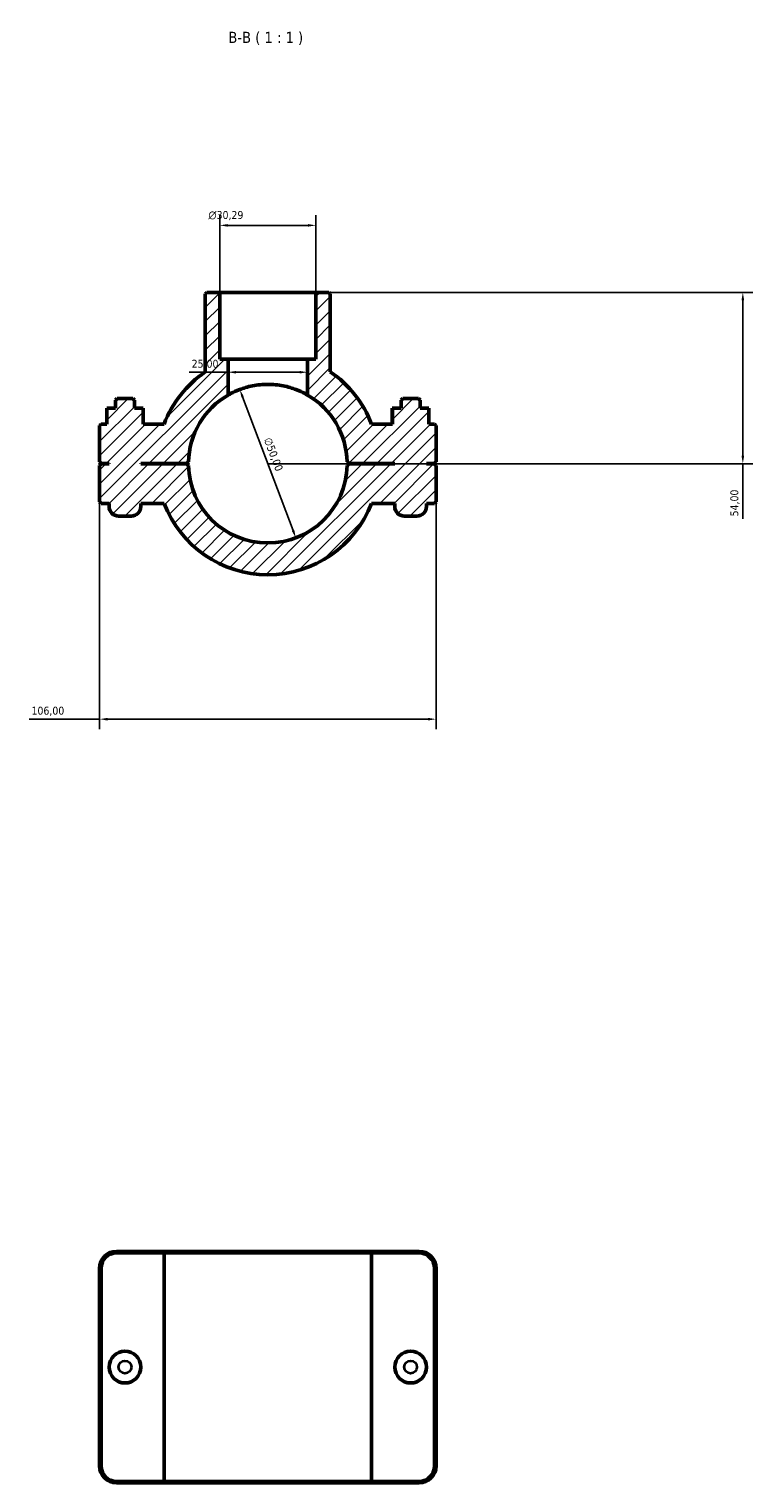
# Model space of a CAD drawing. Header units: millimetres. Extents: x 0 to 1134, y -4 to 1083.
# Tile 4 of 6: x 351 to 579, y 625 to 1083. Entities that reach past the tile are written whole.
import ezdxf

# ---------------------------------------------------------------- set-up
doc = ezdxf.new("R2010")
doc.units = ezdxf.units.MM
for name, color, linetype, lineweight in [('Dimension (ISO)', 7, 'Continuous', 25), ('Hatch (ISO)', 7, 'Continuous', 18), ('Symbol (ISO)', 7, 'Continuous', 25), ('Visible (ISO)', 7, 'Continuous', 50), ('Visible Narrow (ISO)', 7, 'Continuous', 35)]:
    doc.layers.add(name, color=color, linetype=linetype, lineweight=lineweight)
doc.styles.add('Label Text (ISO)', font='tahoma.ttf')
doc.styles.add('Note Text (ISO)', font='tahoma.ttf')
doc.dimstyles.new('Default (ISO)', dxfattribs={"dimtxt": 2.5, "dimasz": 2.5, "dimexe": 3.175, "dimexo": 0, "dimgap": 0.762, "dimtad": 1, "dimrnd": 1e-08, "dimzin": 0, "dimtxsty": 'Note Text (ISO)', "dimcen": 0.09, "dimdle": 10, "dimclrd": 256, "dimclre": 256, "dimclrt": 232, "dimazin": 0, "dimtfac": 1.40208, "dimtmove": 0, "dimatfit": 3, "dimfxl": 1, "dimtolj": 1, "dimtzin": 0, "dimlwd": -1, "dimlwe": -1, "dimarcsym": 0})

# ---------------------------------------------------------------- blocks, each defined once
blk = doc.blocks.new('*D11')
at = {"layer": 'Defpoints', "color": 0, "transparency": 16777216}
for p in [(417.7, 969.17), (435.36, 922.4)]:
    blk.add_point(p, dxfattribs=at)
at = {"layer": 'Dimension (ISO)', "transparency": 16777216}
blk.add_line((434.48, 924.73), (418.59, 966.84), dxfattribs=at)
blk.add_arc((426.53, 945.79), 25, 60, 117.957, dxfattribs=at)
for points in [[(418.98, 966.98), (418.2, 966.69), (417.7, 969.17)], [(434.87, 924.88), (434.09, 924.59), (435.36, 922.4)]]:
    blk.add_solid(points, dxfattribs=at)
at = {"layer": 'Dimension (ISO)', "color": 232, "true_color": 0xca0064, "transparency": 16777216, "insert": (427.56, 954.32), "char_height": 2.5, "attachment_point": 1, "rotation": 290.6804, "style": 'Note Text (ISO)'}
blk.add_mtext('\\A1;∅50,00', dxfattribs=at)
blk = doc.blocks.new('*D12')
at = {"layer": 'Defpoints', "color": 0, "transparency": 16777216}
for p in [(441.68, 999.79), (426.53, 945.79), (576.2, 945.79)]:
    blk.add_point(p, dxfattribs=at)
at = {"layer": 'Dimension (ISO)', "transparency": 16777216}
for p, q in [((441.68, 999.79), (579.38, 999.79)), ((576.2, 997.29), (576.2, 948.29)), ((426.53, 945.79), (579.38, 945.79)), ((576.2, 945.79), (576.2, 928.42))]:
    blk.add_line(p, q, dxfattribs=at)
for points in [[(575.78, 997.29), (576.62, 997.29), (576.2, 999.79)], [(575.78, 948.29), (576.62, 948.29), (576.2, 945.79)]]:
    blk.add_solid(points, dxfattribs=at)
at = {"layer": 'Dimension (ISO)', "color": 232, "true_color": 0xca0064, "transparency": 16777216, "insert": (572.27, 929.18), "char_height": 2.5, "attachment_point": 1, "rotation": 90, "style": 'Note Text (ISO)'}
blk.add_mtext('\\A1;54,00', dxfattribs=at)
blk = doc.blocks.new('*D13')
at = {"layer": 'Defpoints', "color": 0, "transparency": 16777216}
for p in [(373.53, 933.79), (479.53, 933.79), (373.53, 865.25)]:
    blk.add_point(p, dxfattribs=at)
at = {"layer": 'Dimension (ISO)', "transparency": 16777216}
for p, q in [((373.53, 933.79), (373.53, 862.07)), ((479.53, 933.79), (479.53, 862.07)), ((373.53, 865.25), (351.32, 865.25)), ((477.03, 865.25), (376.03, 865.25))]:
    blk.add_line(p, q, dxfattribs=at)
for points in [[(376.03, 865.66), (376.03, 864.83), (373.53, 865.25)], [(477.03, 865.66), (477.03, 864.83), (479.53, 865.25)]]:
    blk.add_solid(points, dxfattribs=at)
at = {"layer": 'Dimension (ISO)', "color": 232, "true_color": 0xca0064, "transparency": 16777216, "insert": (352.08, 869.18), "char_height": 2.5, "attachment_point": 1, "style": 'Note Text (ISO)'}
blk.add_mtext('\\A1;106,00', dxfattribs=at)
blk = doc.blocks.new('*D14')
at = {"layer": 'Defpoints', "color": 0, "transparency": 16777216}
for p in [(414.03, 974.62), (414.03, 974.62), (439.03, 974.62)]:
    blk.add_point(p, dxfattribs=at)
at = {"layer": 'Dimension (ISO)', "transparency": 16777216}
for p, q in [((414.03, 974.62), (401.78, 974.62)), ((436.53, 974.62), (416.53, 974.62))]:
    blk.add_line(p, q, dxfattribs=at)
for points in [[(416.53, 975.03), (416.53, 974.2), (414.03, 974.62)], [(436.53, 975.03), (436.53, 974.2), (439.03, 974.62)]]:
    blk.add_solid(points, dxfattribs=at)
at = {"layer": 'Dimension (ISO)', "color": 232, "true_color": 0xca0064, "transparency": 16777216, "insert": (402.54, 978.55), "char_height": 2.5, "attachment_point": 1, "style": 'Note Text (ISO)'}
blk.add_mtext('\\A1;25,00', dxfattribs=at)
blk = doc.blocks.new('*D15')
at = {"layer": 'Defpoints', "color": 0, "transparency": 16777216}
for p in [(411.39, 1020.91), (411.39, 999.79), (441.68, 999.79)]:
    blk.add_point(p, dxfattribs=at)
at = {"layer": 'Dimension (ISO)', "transparency": 16777216}
for p, q in [((411.39, 999.79), (411.39, 1024.08)), ((441.68, 999.79), (441.68, 1024.08)), ((439.18, 1020.91), (413.89, 1020.91))]:
    blk.add_line(p, q, dxfattribs=at)
for points in [[(413.89, 1021.32), (413.89, 1020.49), (411.39, 1020.91)], [(439.18, 1021.32), (439.18, 1020.49), (441.68, 1020.91)]]:
    blk.add_solid(points, dxfattribs=at)
at = {"layer": 'Dimension (ISO)', "color": 232, "true_color": 0xca0064, "transparency": 16777216, "insert": (407.8, 1025.43), "char_height": 2.5, "attachment_point": 1, "style": 'Note Text (ISO)'}
blk.add_mtext('\\A1;\\fAIGDT|b0|i0;\\H2.5000;\\ln\\fTahoma|b0|i0;\\H2.5000;30,29', dxfattribs=at)

msp = doc.modelspace()

# ---------------------------------------------------------------- hatches: boundary and pattern name
at = {"layer": 'Hatch (ISO)'}
h = msp.add_hatch(dxfattribs=at)
h.set_pattern_fill('ANSI31', color=256, scale=25.4, style=0)
h.set_pattern_definition([(45, (0, 0), (-2.245064, 2.245064), [])])
edge = h.paths.add_edge_path()
edge.add_line((407.342, 999.785), (406.842, 999.285))
edge.add_line((406.842, 999.285), (406.842, 974.722))
edge.add_ellipse((426.531, 945.785), major_axis=(-19.689, 28.937), ratio=1, start_angle=0, end_angle=34.84303)
edge.add_line((393.839, 958.285), (387.287, 958.285))
edge.add_line((387.287, 958.285), (387.287, 963.285))
edge.add_line((387.287, 963.285), (384.531, 963.285))
edge.add_line((384.531, 963.285), (384.531, 965.785))
edge.add_line((384.531, 965.785), (384.031, 966.285))
edge.add_line((384.031, 966.285), (379.031, 966.285))
edge.add_line((379.031, 966.285), (378.531, 965.785))
edge.add_line((378.531, 965.785), (378.531, 963.285))
edge.add_line((378.531, 963.285), (375.775, 963.285))
edge.add_line((375.775, 963.285), (375.775, 958.285))
edge.add_line((375.775, 958.285), (374.031, 958.285))
edge.add_line((374.031, 958.285), (373.531, 957.785))
edge.add_line((373.531, 957.785), (373.531, 946.335))
edge.add_line((373.531, 946.335), (374.031, 945.835))
edge.add_line((374.031, 945.835), (376.531, 945.835))
edge.add_line((376.531, 945.835), (376.531, 945.735))
edge.add_line((376.531, 945.735), (374.031, 945.735))
edge.add_line((374.031, 945.735), (373.531, 945.235))
edge.add_line((373.531, 945.235), (373.531, 933.785))
edge.add_line((373.531, 933.785), (374.031, 933.285))
edge.add_line((374.031, 933.285), (376.531, 933.285))
edge.add_line((376.531, 933.285), (376.531, 932.285))
edge.add_ellipse((379.531, 932.285), major_axis=(-3, 0), ratio=1, start_angle=0, end_angle=90)
edge.add_line((379.531, 929.285), (383.531, 929.285))
edge.add_ellipse((383.531, 932.285), major_axis=(0, -3), ratio=1, start_angle=0, end_angle=90)
edge.add_line((386.531, 932.285), (386.531, 933.285))
edge.add_line((386.531, 933.285), (393.839, 933.285))
edge.add_ellipse((426.531, 945.785), major_axis=(-32.692, -12.5), ratio=1, start_angle=0, end_angle=138.15034)
edge.add_line((459.223, 933.285), (466.531, 933.285))
edge.add_line((466.531, 933.285), (466.531, 932.285))
edge.add_ellipse((469.531, 932.285), major_axis=(-3, 0), ratio=1, start_angle=0, end_angle=90)
edge.add_line((469.531, 929.285), (473.531, 929.285))
edge.add_ellipse((473.531, 932.285), major_axis=(0, -3), ratio=1, start_angle=0, end_angle=90)
edge.add_line((476.531, 932.285), (476.531, 933.285))
edge.add_line((476.531, 933.285), (479.031, 933.285))
edge.add_line((479.031, 933.285), (479.531, 933.785))
edge.add_line((479.531, 933.785), (479.531, 945.235))
edge.add_line((479.531, 945.235), (479.031, 945.735))
edge.add_line((479.031, 945.735), (476.531, 945.735))
edge.add_line((476.531, 945.735), (476.531, 945.835))
edge.add_line((476.531, 945.835), (479.031, 945.835))
edge.add_line((479.031, 945.835), (479.531, 946.335))
edge.add_line((479.531, 946.335), (479.531, 957.785))
edge.add_line((479.531, 957.785), (479.031, 958.285))
edge.add_line((479.031, 958.285), (477.287, 958.285))
edge.add_line((477.287, 958.285), (477.287, 963.285))
edge.add_line((477.287, 963.285), (474.531, 963.285))
edge.add_line((474.531, 963.285), (474.531, 965.785))
edge.add_line((474.531, 965.785), (474.031, 966.285))
edge.add_line((474.031, 966.285), (469.031, 966.285))
edge.add_line((469.031, 966.285), (468.531, 965.785))
edge.add_line((468.531, 965.785), (468.531, 963.285))
edge.add_line((468.531, 963.285), (465.775, 963.285))
edge.add_line((465.775, 963.285), (465.775, 958.285))
edge.add_line((465.775, 958.285), (459.223, 958.285))
edge.add_ellipse((426.531, 945.785), major_axis=(32.692, 12.5), ratio=1, start_angle=0, end_angle=34.84303)
edge.add_line((446.22, 974.722), (446.22, 999.285))
edge.add_line((446.22, 999.285), (445.72, 999.785))
edge.add_line((445.72, 999.785), (441.677, 999.785))
edge.add_line((441.677, 999.785), (441.677, 978.785))
edge.add_line((441.677, 978.785), (439.031, 978.785))
edge.add_line((439.031, 978.785), (439.031, 967.436))
edge.add_ellipse((426.531, 945.785), major_axis=(12.5, 21.651), ratio=1, start_angle=301.26053, end_angle=360, ccw=False)
edge.add_line((451.525, 946.335), (452.031, 945.835))
edge.add_line((452.031, 945.835), (466.531, 945.835))
edge.add_line((466.531, 945.835), (466.531, 945.735))
edge.add_line((466.531, 945.735), (452.031, 945.735))
edge.add_line((452.031, 945.735), (451.525, 945.235))
edge.add_ellipse((426.531, 945.785), major_axis=(24.994, -0.55), ratio=1, start_angle=182.52105, end_angle=360, ccw=False)
edge.add_line((401.537, 945.235), (401.031, 945.735))
edge.add_line((401.031, 945.735), (386.531, 945.735))
edge.add_line((386.531, 945.735), (386.531, 945.835))
edge.add_line((386.531, 945.835), (401.031, 945.835))
edge.add_line((401.031, 945.835), (401.537, 946.335))
edge.add_ellipse((426.531, 945.785), major_axis=(-24.994, 0.55), ratio=1, start_angle=301.26053, end_angle=360, ccw=False)
edge.add_line((414.031, 967.436), (414.031, 978.785))
edge.add_line((414.031, 978.785), (411.386, 978.785))
edge.add_line((411.386, 978.785), (411.386, 999.785))
edge.add_line((411.386, 999.785), (407.342, 999.785))

# ---------------------------------------------------------------- linework, layer by layer
at = {"layer": 'Visible (ISO)'}
for p, q in [((407.342, 999.785), (406.842, 999.285)), ((406.842, 999.285), (406.842, 974.722)), ((411.386, 999.785), (407.342, 999.785)), ((411.386, 978.785), (411.386, 999.785)), ((411.386, 999.785), (441.677, 999.785)), ((445.72, 999.785), (441.677, 999.785)), ((441.677, 999.785), (441.677, 978.785)), ((446.22, 999.285), (445.72, 999.785)), ((446.22, 974.722), (446.22, 999.285)), ((414.031, 978.785), (411.386, 978.785)), ((414.031, 967.436), (414.031, 978.785)), ((414.031, 978.785), (439.031, 978.785)), ((441.677, 978.785), (439.031, 978.785)), ((439.031, 978.785), (439.031, 967.436)), ((378.531, 963.285), (375.775, 963.285)), ((375.775, 963.285), (375.775, 958.285)), ((379.031, 966.285), (378.531, 965.785)), ((378.531, 965.785), (378.531, 963.285)), ((384.031, 966.285), (379.031, 966.285)), ((384.531, 965.785), (384.031, 966.285)), ((384.531, 963.285), (384.531, 965.785)), ((387.287, 963.285), (384.531, 963.285)), ((387.287, 958.285), (387.287, 963.285)), ((387.287, 963.285), (387.305, 963.285)), ((387.305, 958.285), (387.305, 963.285)), ((465.775, 963.285), (465.758, 963.285)), ((465.758, 958.285), (465.758, 963.285)), ((468.531, 963.285), (465.775, 963.285)), ((465.775, 963.285), (465.775, 958.285)), ((469.031, 966.285), (468.531, 965.785)), ((468.531, 965.785), (468.531, 963.285)), ((474.031, 966.285), (469.031, 966.285)), ((474.531, 965.785), (474.031, 966.285)), ((474.531, 963.285), (474.531, 965.785)), ((477.287, 963.285), (474.531, 963.285)), ((477.287, 958.285), (477.287, 963.285)), ((374.031, 958.285), (373.531, 957.785)), ((375.775, 958.285), (374.031, 958.285)), ((393.839, 958.285), (387.287, 958.285)), ((465.775, 958.285), (459.223, 958.285)), ((479.031, 958.285), (477.287, 958.285)), ((479.531, 957.785), (479.031, 958.285)), ((373.531, 957.785), (373.531, 946.335)), ((479.531, 946.335), (479.531, 957.785)), ((373.531, 946.335), (374.031, 945.835)), ((374.031, 945.735), (373.531, 945.235)), ((373.531, 945.235), (373.531, 933.785)), ((374.031, 945.835), (376.531, 945.835)), ((376.531, 945.735), (374.031, 945.735)), ((376.531, 945.835), (376.531, 945.735)), ((386.531, 945.735), (386.531, 945.835)), ((386.531, 945.835), (401.031, 945.835)), ((401.031, 945.735), (386.531, 945.735)), ((401.031, 945.835), (401.537, 946.335)), ((401.537, 945.235), (401.031, 945.735)), ((451.525, 946.335), (452.031, 945.835)), ((452.031, 945.735), (451.525, 945.235)), ((452.031, 945.835), (466.531, 945.835)), ((466.531, 945.735), (452.031, 945.735)), ((466.531, 945.835), (466.531, 945.735)), ((476.531, 945.735), (476.531, 945.835)), ((476.531, 945.835), (479.031, 945.835)), ((479.031, 945.735), (476.531, 945.735)), ((479.031, 945.835), (479.531, 946.335)), ((479.531, 945.235), (479.031, 945.735)), ((479.531, 933.785), (479.531, 945.235)), ((373.531, 933.785), (374.031, 933.285)), ((374.031, 933.285), (376.531, 933.285)), ((376.531, 933.285), (376.531, 932.285)), ((386.531, 932.285), (386.531, 933.285)), ((386.531, 933.285), (393.839, 933.285)), ((459.223, 933.285), (466.531, 933.285)), ((466.531, 933.285), (466.531, 932.285)), ((476.531, 932.285), (476.531, 933.285)), ((476.531, 933.285), (479.031, 933.285)), ((479.031, 933.285), (479.531, 933.785)), ((379.531, 929.285), (383.531, 929.285)), ((469.531, 929.285), (473.531, 929.285)), ((394.185, 697.501), (378.831, 697.501)), ((378.831, 697.001), (393.839, 697.001)), ((459.223, 697.001), (393.839, 697.001)), ((393.839, 625.001), (393.839, 697.001)), ((394.185, 697.501), (458.877, 697.501)), ((474.231, 697.501), (458.877, 697.501)), ((459.223, 697.001), (474.231, 697.001)), ((459.223, 625.001), (459.223, 697.001)), ((373.531, 692.201), (373.531, 629.801)), ((374.031, 629.801), (374.031, 692.201)), ((479.031, 692.201), (479.031, 629.801)), ((479.531, 629.801), (479.531, 692.201)), ((393.839, 625.001), (378.831, 625.001)), ((378.831, 624.501), (394.185, 624.501)), ((393.839, 625.001), (459.223, 625.001)), ((458.877, 624.501), (394.185, 624.501)), ((458.877, 624.501), (474.231, 624.501)), ((474.231, 625.001), (459.223, 625.001))]:
    msp.add_line(p, q, dxfattribs=at)
for centre in [(381.531, 661.001), (471.531, 661.001)]:
    msp.add_circle(centre, 5, dxfattribs=at)
for centre, radius, start, end in [((426.531, 945.785), 35, 124.23213, 159.07517), ((426.531, 945.785), 35, 20.92483, 55.76787), ((426.531, 945.785), 25, 120, 178.73947), ((426.531, 945.785), 25, 1.26053, 60), ((426.531, 945.785), 25, 181.26053, 358.73947), ((379.531, 932.285), 3, 180, 270), ((383.531, 932.285), 3, 270, 0), ((426.531, 945.785), 35, 200.92483, 339.07517), ((469.531, 932.285), 3, 180, 270), ((473.531, 932.285), 3, 270, 0), ((378.831, 692.201), 5.3, 90, 180), ((378.831, 692.201), 4.8, 90, 180), ((474.231, 692.201), 5.3, 0, 90), ((474.231, 692.201), 4.8, 0, 90), ((378.831, 629.801), 5.3, 180, 270), ((378.831, 629.801), 4.8, 180, 270), ((474.231, 629.801), 5.3, 270, 0), ((474.231, 629.801), 4.8, 270, 0)]:
    msp.add_arc(centre, radius, start, end, dxfattribs=at)
msp.add_open_spline([(439.031, 967.436), (439.031, 967.436), (438.953, 967.482), (438.629, 967.664), (438.384, 967.8), (437.422, 968.3), (436.466, 968.756), (434.277, 969.583), (432.89, 970.013), (430.586, 970.467), (429.781, 970.586), (428.154, 970.746), (427.331, 970.785), (425.731, 970.785), (424.909, 970.746), (423.281, 970.586), (422.476, 970.467), (420.172, 970.013), (418.785, 969.583), (416.597, 968.756), (415.641, 968.3), (414.678, 967.8), (414.433, 967.664), (414.11, 967.482), (414.031, 967.436), (414.031, 967.436)], degree=3, knots=[0, 0, 0, 0, 0.240572, 0.240572, 0.481144, 0.481144, 0.962288, 0.962288, 1.4421204, 1.4421204, 1.6820366, 1.6820366, 1.9219528, 1.9219528, 2.161869, 2.161869, 2.4017851, 2.4017851, 2.8816175, 2.8816175, 3.3627615, 3.3627615, 3.6033335, 3.6033335, 3.8439055, 3.8439055, 3.8439055, 3.8439055], dxfattribs=at)
for points in [[(394.185, 697.501), (394.07, 697.334), (393.954, 697.168), (393.839, 697.001)], [(458.877, 697.501), (458.993, 697.334), (459.108, 697.168), (459.223, 697.001)], [(394.185, 624.501), (394.07, 624.667), (393.954, 624.834), (393.839, 625.001)], [(458.877, 624.501), (458.993, 624.667), (459.108, 624.834), (459.223, 625.001)]]:
    msp.add_open_spline(points, degree=3, dxfattribs=at)
at = {"layer": 'Visible Narrow (ISO)'}
for p, q in [((378.831, 697.026), (378.831, 697.476)), ((474.231, 697.026), (474.231, 697.476)), ((374.006, 692.201), (373.556, 692.201)), ((479.056, 692.201), (479.506, 692.201)), ((374.006, 629.801), (373.556, 629.801)), ((479.056, 629.801), (479.506, 629.801)), ((378.831, 624.976), (378.831, 624.526)), ((474.231, 624.976), (474.231, 624.526))]:
    msp.add_line(p, q, dxfattribs=at)
for centre in [(381.531, 661.001), (471.531, 661.001)]:
    msp.add_circle(centre, 2, dxfattribs=at)

# ---------------------------------------------------------------- texts
at = {"layer": 'Symbol (ISO)', "insert": (414.092, 1077.785), "char_height": 3.5, "attachment_point": 7, "style": 'Label Text (ISO)'}
msp.add_mtext('B-B ( 1 : 1 )', dxfattribs=at)

# ---------------------------------------------------------------- dimensions: what is measured, and where the dimension line sits
at = {"layer": 'Dimension (ISO)'}
dim = msp.add_linear_dim(base=(411.386, 1020.907), p1=(441.677, 999.785), p2=(411.386, 999.785), angle=180, text='\\fAIGDT|b0|i0;\\H2.5000;\\ln\\fTahoma|b0|i0;\\H2.5000;<>', dimstyle='Default (ISO)', override={"dimdec": 2, "dimtp": 0, "dimtm": 0, "dimtdec": 2, "dimtofl": 0, "dimatfit": 1}, dxfattribs=at)
dim.commit()
dim.dimension.update_dxf_attribs({"geometry": '*D15', "text_midpoint": (413.349, 1020.907), "dimtype": 160})
for base, p1, p2, angle, override, picture, middle in [((576.202, 945.785), (441.677, 999.785), (426.531, 945.785), 90, {"dimdec": 2, "dimtp": 0, "dimtm": 0, "dimtdec": 2, "dimtofl": 0, "dimatfit": 2}, '*D12', (576.202, 933.285)), ((414.031, 974.615), (439.031, 974.615), (414.031, 974.615), 180, {"dimdec": 2, "dimse1": 1, "dimse2": 1, "dimtp": 0, "dimtm": 0, "dimtdec": 2, "dimtofl": 0, "dimatfit": 2}, '*D14', (406.656, 974.615))]:
    dim = msp.add_linear_dim(base=base, p1=p1, p2=p2, angle=angle, dimstyle='Default (ISO)', override=override, dxfattribs=at)
    dim.commit()
    dim.dimension.update_dxf_attribs({"geometry": picture, "text_midpoint": middle, "dimtype": 160})
dim = msp.add_diameter_dim_2p(p1=(435.36, 922.396), p2=(417.702, 969.174), dimstyle='Default (ISO)', override={"dimdec": 2, "dimlfac": 1, "dimtp": 0, "dimtm": 0, "dimtdec": 2, "dimatfit": 2}, dxfattribs=at)
dim.commit()
dim.dimension.update_dxf_attribs({"geometry": '*D11', "text_midpoint": (425.777, 947.782), "dimtype": 163})
dim = msp.add_linear_dim(base=(373.531, 865.245), p1=(479.531, 933.785), p2=(373.531, 933.785), dimstyle='Default (ISO)', override={"dimdec": 2, "dimtp": 0, "dimtm": 0, "dimtdec": 2, "dimtofl": 0, "dimatfit": 2}, dxfattribs=at)
dim.commit()
dim.dimension.update_dxf_attribs({"geometry": '*D13', "text_midpoint": (357.031, 865.245), "dimtype": 160})

doc.saveas('drawing.dxf')
